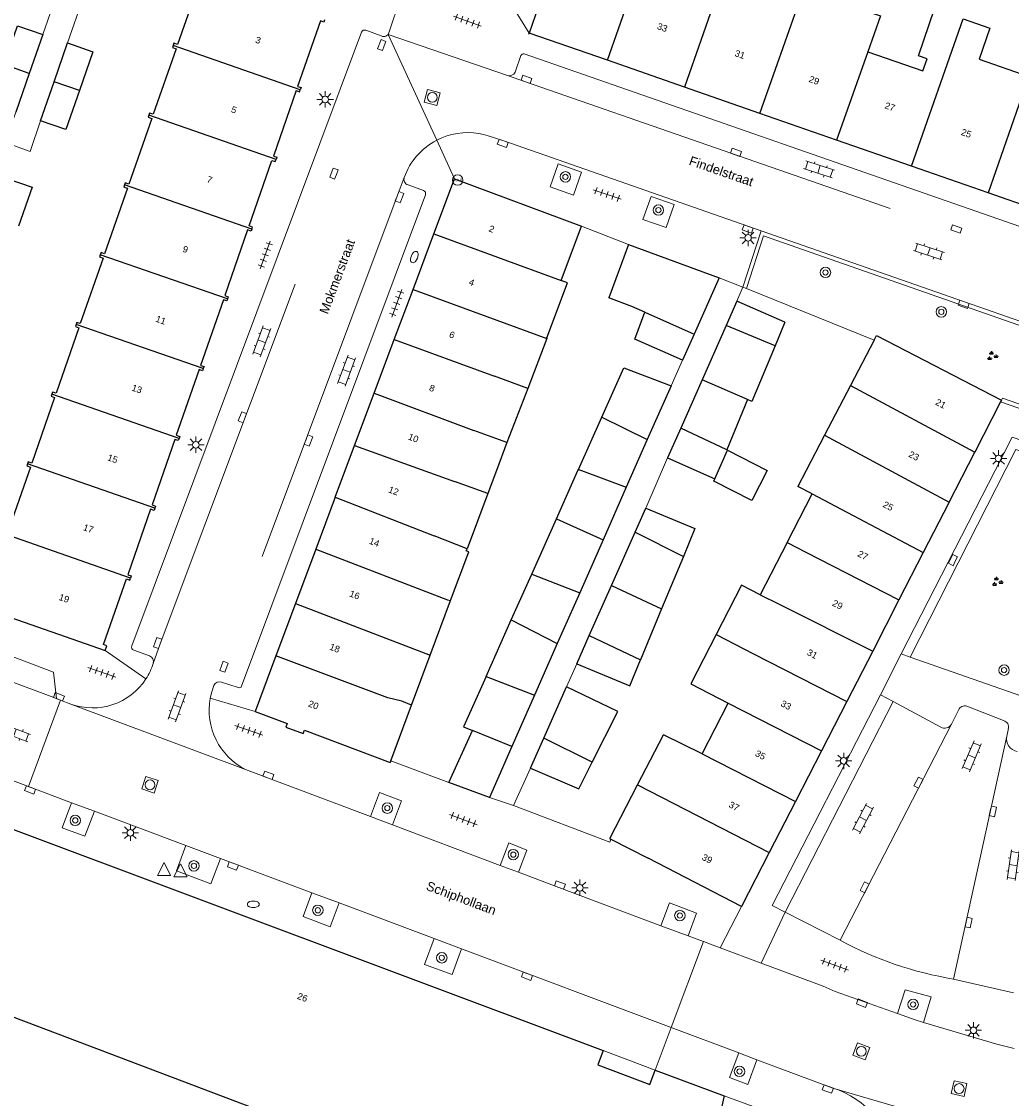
# Model space of a CAD drawing. Extents: x 131101 to 132041, y 397511 to 398853.
# Tile 40 of 80: x 131609 to 131685, y 397952 to 398034. Entities that reach past the tile are written whole.
import ezdxf
from ezdxf.enums import TextEntityAlignment as Align

# ---------------------------------------------------------------- set-up
doc = ezdxf.new("R2010")
doc.units = 0
doc.linetypes.add('DGN Style 1', pattern=[30.960434, 0.051515, -30.90892])
doc.linetypes.add('DGN Style 2', pattern=[51.514866, 30.90892, -20.605946])
doc.layers.add('_vervallen situatie', color=250, linetype='Continuous', lineweight=9, plot=False)
for name, color, linetype, lineweight in [('gg-afsc-erfafscheiding', 250, 'Continuous', 9), ('gg-afsc-muur', 250, 'Continuous', 9), ('gg-bbg-bijgebouw', 10, 'Continuous', 25), ('gg-bbg-gedigitaliseerde bebouwing', 10, 'Continuous', 25), ('gg-bbg-gedigitaliseerde bijgebouw', 10, 'Continuous', 25), ('gg-bbg-hoofdgebouw', 10, 'Continuous', 25), ('gg-bbg-luifel en loopbrug', 10, 'DGN Style 2', 25), ('gg-bbg-tussenscheiding', 10, 'Continuous', 25), ('gg-knt-verharding', 250, 'Continuous', 9), ('gg-knt-verharding nz', 250, 'DGN Style 2', 9), ('gt-grn-groengrens', 250, 'Continuous', 9), ('gt-grn-vlakafsluiter', 250, 'DGN Style 1', 9), ('gt-grn-weggrens', 250, 'Continuous', 9), ('gt-symb-boom', 250, 'Continuous', 9), ('gt-symb-brandkraan', 250, 'Continuous', 9), ('gt-symb-groenvak', 250, 'Continuous', 9), ('gt-symb-hoogtemerk', 250, 'Continuous', 9), ('gt-symb-klinker verharding', 250, 'Continuous', 9), ('gt-symb-kolk', 250, 'Continuous', 9), ('gt-symb-lichtmast', 250, 'Continuous', 9), ('gt-symb-rioolschacht', 250, 'Continuous', 9), ('gt-symb-tegel verharding', 250, 'Continuous', 9), ('gt-symb-waterafsluiter', 250, 'Continuous', 9), ('X-AL-huisnummers', 2, 'Continuous', 25), ('X-AL-straatnaam', 3, 'Continuous', 35)]:
    doc.layers.add(name, color=color, linetype=linetype, lineweight=lineweight)
doc.styles.add('CS Annotative', font='arial.ttf')
doc.styles.add('Style-Calibri', font='calibri.ttf')

# ---------------------------------------------------------------- blocks, each defined once
blk = doc.blocks.new('gt0-LMAST')
at = {"layer": 'gt-symb-lichtmast'}
for p, q in [((-0.182, 0.173), (-0.447, 0.438)), ((-0.005, 0.246), (-0.005, 0.621)), ((0.172, 0.173), (0.437, 0.438)), ((-0.255, -0.004), (-0.63, -0.004)), ((-0.182, -0.181), (-0.447, -0.446)), ((-0.005, -0.254), (-0.005, -0.629)), ((0.437, -0.446), (0.172, -0.181)), ((0.245, -0.004), (0.62, -0.004))]:
    blk.add_line(p, q, dxfattribs=at)
blk.add_circle((-0.005, -0.004), 0.25, dxfattribs=at)
blk = doc.blocks.new('gt0-BOOM')
at = {"layer": 'gt-symb-boom'}
for radius in [0.4, 0.2]:
    blk.add_circle((0, 0), radius, dxfattribs=at)
blk = doc.blocks.new('gt0-GRVAK')
at = {"layer": 'gt-symb-groenvak'}
for p, q in [((-0.11, 0.189), (-0.228, 0.24)), ((-0.182, 0.153), (0.088, 0.153)), ((-0.091, 0.211), (-0.156, 0.322)), ((-0.047, 0.214), (-0.047, 0.393)), ((-0.004, 0.211), (0.061, 0.322)), ((0.015, 0.189), (0.133, 0.24)), ((0.262, -0.052), (0.197, 0.059)), ((0.305, -0.049), (0.305, 0.13)), ((0.349, -0.052), (0.414, 0.059)), ((-0.245, -0.228), (-0.363, -0.177)), ((-0.318, -0.264), (-0.047, -0.264)), ((-0.226, -0.206), (-0.291, -0.095)), ((-0.183, -0.203), (-0.183, -0.024)), ((-0.139, -0.206), (-0.074, -0.095)), ((-0.12, -0.228), (-0.002, -0.177)), ((0.243, -0.074), (0.125, -0.023)), ((0.17, -0.11), (0.441, -0.11)), ((0.368, -0.074), (0.486, -0.023))]:
    blk.add_line(p, q, dxfattribs=at)
blk = doc.blocks.new('gt0-KOLK')
at = {"layer": 'gt-symb-kolk', "flags": 128}
blk.add_lwpolyline([(0, 0), (0.375, 0), (0.375, 0.4), (-0.375, 0.4), (-0.375, 0), (0, 0)], dxfattribs=at)
blk = doc.blocks.new('gt0-KL1')
at = {"layer": 'gt-symb-klinker verharding'}
for p, q in [((-1.15, 0.3), (1.15, 0.3)), ((-1, -0.3), (-1, 0.3)), ((-0.5, 0.3), (-0.5, 0.45)), ((0, -0.3), (0, 0.3)), ((0.5, 0.3), (0.5, 0.45)), ((1, -0.3), (1, 0.3)), ((-1.15, -0.3), (1.15, -0.3)), ((-0.5, -0.45), (-0.5, -0.3)), ((0.5, -0.45), (0.5, -0.3))]:
    blk.add_line(p, q, dxfattribs=at)
blk = doc.blocks.new('gt0-TEG1')
at = {"layer": 'gt-symb-tegel verharding'}
for p, q in [((-1.125, 0), (1.125, 0)), ((-0.9, -0.25), (-0.9, 0.25)), ((-0.45, -0.25), (-0.45, 0.25)), ((0, -0.25), (0, 0.25)), ((0.45, -0.25), (0.45, 0.25)), ((0.9, -0.25), (0.9, 0.25))]:
    blk.add_line(p, q, dxfattribs=at)
blk = doc.blocks.new('gt0-RS')
at = {"layer": 'gt-symb-rioolschacht', "flags": 128}
blk.add_lwpolyline([(-0.5, -0.5), (0.5, -0.5), (0.5, 0.5), (-0.5, 0.5), (-0.5, -0.5)], close=True, dxfattribs=at)
at = {"layer": 'gt-symb-rioolschacht'}
blk.add_circle((0, 0), 0.375, dxfattribs=at)
blk = doc.blocks.new('gt0-WAFSL')
at = {"layer": 'gt-symb-waterafsluiter'}
for p, q in [((-0.5, -0.333), (0, 0.667)), ((0, 0.667), (0.5, -0.333)), ((0.5, -0.333), (-0.5, -0.333))]:
    blk.add_line(p, q, dxfattribs=at)
blk = doc.blocks.new('gt0-HMERK')
at = {"layer": 'gt-symb-hoogtemerk'}
blk.add_circle((0, 0), 0.4, dxfattribs=at)
at = {"layer": 'gt-symb-hoogtemerk', "style": 'Style-Calibri'}
blk.add_text('N.A.P', height=0.2, dxfattribs=at).set_placement((0, 0), align=Align.MIDDLE_CENTER)
blk = doc.blocks.new('gt0-BR')
at = {"layer": 'gt-symb-brandkraan', "extrusion": (0, 0, -1)}
for centre, radius, start, end in [((0.244, 0), 0.206, 287.56693, 72.43306), ((-0.599, -2.664), 3, 72.43306, 73.10795), ((0, -0.691), 0.938, 73.10795, 106.89201), ((0.599, -2.664), 3, 106.89201, 107.56691), ((-0.244, 0), 0.206, 107.56691, 252.43305), ((-0.599, 2.664), 3, 286.89203, 287.56693), ((0.599, 2.664), 3, 252.43305, 253.10794)]:
    blk.add_arc(centre, radius, start, end, dxfattribs=at)
at = {"layer": 'gt-symb-brandkraan'}
blk.add_arc((0, 0.691), 0.938, 253.10797, 286.89206, dxfattribs=at)
blk = doc.blocks.new('_vervallen situatie')
at = {"layer": 'gt-symb-brandkraan', "rotation": 67.53882429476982}
blk.add_blockref('gt0-BR', (131639.175, 398016.292), dxfattribs=at)
at = {"layer": 'gt-symb-brandkraan'}
blk.add_blockref('gt0-BR', (131626.875, 397966.893), dxfattribs=at)

msp = doc.modelspace()

# ---------------------------------------------------------------- linework, layer by layer
at = {"layer": 'gg-afsc-erfafscheiding'}
for p, q in [((131610.818, 398033.272), (131612.452, 398037.992)), ((131614.344, 398037.337), (131612.709, 398032.633)), ((131650.784, 397983.484), (131651.565, 397985.249))]:
    msp.add_line(p, q, dxfattribs=at)
at = {"layer": 'gg-afsc-erfafscheiding', "flags": 128}
msp.add_lwpolyline([(131608.756, 398027.345), (131607.955, 398025.034), (131609.854, 398024.335), (131610.648, 398026.698)], dxfattribs=at)
at = {"layer": 'gg-afsc-muur'}
for p, q in [((131651.92, 398018.65), (131655.515, 398017.244)), ((131663.777, 398012.918), (131664.241, 398014.001)), ((131664.241, 398014.001), (131664.52, 398013.889)), ((131664.52, 398013.889), (131674.268, 398009.96)), ((131658.757, 398006.45), (131659.627, 398008.411)), ((131658.5, 398000.967), (131656.825, 397997.132)), ((131641.812, 397976.183), (131637.374, 397977.843)), ((131648.041, 397977.289), (131646.732, 397974.421))]:
    msp.add_line(p, q, dxfattribs=at)
at = {"layer": 'gg-afsc-muur', "flags": 128}
msp.add_lwpolyline([(131646.732, 397974.421), (131654.085, 397971.638), (131654.175, 397971.869)], dxfattribs=at)
at = {"layer": 'gg-bbg-bijgebouw'}
for p, q in [((131610.818, 398033.272), (131609.787, 398030.309)), ((131611.679, 398029.666), (131612.709, 398032.633)), ((131609.787, 398030.309), (131608.756, 398027.345)), ((131610.648, 398026.698), (131611.679, 398029.666)), ((131655.515, 398017.244), (131662.419, 398014.695)), ((131662.419, 398014.695), (131660.512, 398010.404)), ((131663.777, 398012.918), (131662.963, 398011.076)), ((131667.445, 398011.318), (131663.777, 398012.918)), ((131660.512, 398010.404), (131659.627, 398008.411)), ((131662.963, 398011.076), (131661.126, 398006.914)), ((131661.126, 398006.914), (131659.495, 398003.22)), ((131659.495, 398003.22), (131658.5, 398000.967)), ((131648.041, 397977.289), (131651.71, 397975.706)), ((131644.892, 397975.046), (131641.812, 397976.183))]:
    msp.add_line(p, q, dxfattribs=at)
at = {"layer": 'gg-bbg-bijgebouw', "flags": 128}
for points in [[(131607.86, 398030.979), (131608.891, 398033.942), (131610.818, 398033.272)], [(131612.709, 398032.633), (131614.636, 398031.964), (131613.604, 398028.996)], [(131613.604, 398028.996), (131612.572, 398026.029), (131610.648, 398026.698)], [(131608.065, 398022.29), (131609.999, 398021.618), (131608.967, 398018.653)]]:
    msp.add_lwpolyline(points, dxfattribs=at)
at = {"layer": 'gg-bbg-gedigitaliseerde bebouwing'}
for p, q in [((131650.373, 398014.504), (131651.92, 398018.65)), ((131649.269, 398010.074), (131647.839, 398006.264)), ((131649.285, 398010.118), (131649.269, 398010.074)), ((131674.268, 398009.96), (131672.445, 398006.491)), ((131672.445, 398006.491), (131670.475, 398002.708)), ((131647.839, 398006.264), (131646.226, 398002.126)), ((131670.475, 398002.708), (131669.064, 398000)), ((131646.226, 398002.126), (131645.428, 398000)), ((131645.428, 398000), (131644.769, 397998.243)), ((131669.064, 398000), (131668.43, 397998.78)), ((131644.769, 397998.243), (131643.188, 397994.031)), ((131667.617, 397994.515), (131669.519, 397998.221)), ((131669.519, 397998.221), (131668.43, 397998.78)), ((131667.617, 397994.515), (131665.564, 397990.514)), ((131641.933, 397990.074), (131643.323, 397993.783)), ((131640.374, 397985.915), (131641.933, 397990.074)), ((131638.942, 397982.094), (131640.374, 397985.915)), ((131637.374, 397977.843), (131638.942, 397982.094)), ((131661.133, 397978.37), (131663.123, 397982.241)), ((131656.204, 397976.009), (131658.179, 397979.829)), ((131661.133, 397978.37), (131658.179, 397979.829)), ((131654.086, 397971.915), (131656.204, 397976.009))]:
    msp.add_line(p, q, dxfattribs=at)
at = {"layer": 'gg-bbg-gedigitaliseerde bebouwing', "flags": 128}
for points in [[(131671.037, 398035.983), (131674.747, 398034.691), (131673.772, 398031.945)], [(131673.772, 398031.945), (131677.973, 398030.499), (131678.293, 398031.428), (131677.643, 398031.652), (131678.873, 398035.224)], [(131681.042, 398034.478), (131683.094, 398033.772), (131682.28, 398031.405)], [(131682.28, 398031.405), (131686.068, 398030.061), (131685.305, 398027.912)], [(131649.285, 398010.118), (131650.854, 398014.328), (131650.373, 398014.504)], [(131643.323, 397993.783), (131643.124, 397993.858), (131643.188, 397994.031)], [(131665.564, 397990.514), (131664.125, 397991.241), (131662.198, 397987.487)], [(131662.198, 397987.487), (131660.259, 397983.71), (131663.123, 397982.241)], [(131590.935, 397944.504), (131601.718, 397941.352), (131607.871, 397958.563), (131648.331, 397943.21), (131647.08, 397939.787), (131644.635, 397939.489), (131636.235, 397902.138), (131603.178, 397909.472)]]:
    msp.add_lwpolyline(points, dxfattribs=at)
at = {"layer": 'gg-bbg-gedigitaliseerde bijgebouw'}
for p, q in [((131655.515, 398017.244), (131654.011, 398013.172)), ((131667.445, 398011.318), (131666.7, 398009.525)), ((131658.757, 398006.45), (131656.949, 398002.363)), ((131664.6, 398005.411), (131663.013, 398001.588)), ((131651.697, 398000.089), (131653.476, 398004.074)), ((131656.949, 398002.363), (131655.345, 397998.73)), ((131663.073, 398001.56), (131663.013, 398001.588)), ((131658.5, 398000.967), (131662.108, 397999.374)), ((131650.015, 397996.32), (131651.657, 398000)), ((131651.657, 398000), (131651.697, 398000.089)), ((131655.345, 397998.73), (131653.568, 397994.703)), ((131656.012, 397995.295), (131656.825, 397997.132)), ((131648.131, 397992.099), (131650.015, 397996.32)), ((131654.213, 397991.232), (131656.012, 397995.295)), ((131653.568, 397994.703), (131651.788, 397990.67)), ((131659.704, 397993.447), (131658.039, 397989.438)), ((131646.566, 397988.592), (131648.131, 397992.099)), ((131651.788, 397990.67), (131650.079, 397986.798)), ((131652.52, 397987.408), (131654.213, 397991.232)), ((131658.039, 397989.438), (131656.428, 397985.556)), ((131644.64, 397984.276), (131646.566, 397988.592)), ((131651.565, 397985.249), (131652.52, 397987.408)), ((131650.079, 397986.798), (131648.339, 397982.855)), ((131649.048, 397979.565), (131650.784, 397983.484)), ((131648.339, 397982.855), (131646.604, 397978.925)), ((131641.812, 397976.183), (131643.599, 397980.167)), ((131648.041, 397977.289), (131649.048, 397979.565)), ((131646.604, 397978.925), (131644.892, 397975.046)), ((131651.71, 397975.706), (131652.738, 397977.731))]:
    msp.add_line(p, q, dxfattribs=at)
at = {"layer": 'gg-bbg-gedigitaliseerde bijgebouw', "flags": 128}
for points in [[(131656.753, 398012.088), (131655.772, 398012.528), (131654.011, 398013.172)], [(131659.627, 398008.411), (131655.992, 398010.026), (131656.753, 398012.088)], [(131666.7, 398009.525), (131664.933, 398005.273), (131664.6, 398005.411)], [(131653.476, 398004.074), (131655.159, 398007.843), (131658.757, 398006.45)], [(131656.825, 397997.132), (131660.586, 397995.57), (131659.704, 397993.447)], [(131651.565, 397985.249), (131655.604, 397983.571), (131656.428, 397985.556)], [(131644.64, 397984.276), (131642.93, 397980.444), (131643.599, 397980.167)], [(131652.738, 397977.731), (131654.703, 397981.6), (131650.784, 397983.484)]]:
    msp.add_lwpolyline(points, dxfattribs=at)
at = {"layer": 'gg-bbg-hoofdgebouw'}
for p, q in [((131653.901, 398031.307), (131647.92, 398033.39)), ((131659.79, 398029.257), (131653.901, 398031.307)), ((131665.541, 398027.254), (131659.79, 398029.257)), ((131671.385, 398025.219), (131665.541, 398027.254)), ((131677.119, 398023.222), (131671.385, 398025.219)), ((131628.672, 398023.904), (131628.615, 398023.74)), ((131682.97, 398021.185), (131677.119, 398023.222)), ((131640.657, 398018.059), (131642.23, 398022.26)), ((131642.23, 398022.26), (131651.92, 398018.65)), ((131688.677, 398019.198), (131682.97, 398021.185)), ((131639.073, 398013.827), (131640.657, 398018.059)), ((131637.636, 398009.987), (131639.073, 398013.827)), ((131636.104, 398005.896), (131637.636, 398009.987)), ((131674.268, 398009.96), (131674.448, 398010.316)), ((131674.448, 398010.316), (131683.97, 398005.36)), ((131634.608, 398001.9), (131636.104, 398005.896)), ((131683.911, 398005.246), (131681.943, 398001.411)), ((131683.97, 398005.36), (131683.911, 398005.246)), ((131633.133, 397997.959), (131634.608, 398001.9)), ((131679.98, 397997.585), (131681.943, 398001.411)), ((131633.133, 397997.959), (131631.648, 397993.991)), ((131679.98, 397997.585), (131678.012, 397993.752)), ((131631.648, 397993.991), (131630.102, 397989.862)), ((131678.012, 397993.752), (131676.155, 397990.132)), ((131630.102, 397989.862), (131628.603, 397985.855)), ((131676.155, 397990.132), (131674.147, 397986.219)), ((131605.873, 397989.646), (131615.584, 397986.256)), ((131628.603, 397985.855), (131627.01, 397981.6)), ((131674.147, 397986.219), (131672.165, 397982.358)), ((131672.165, 397982.358), (131670.234, 397978.594)), ((131670.234, 397978.594), (131668.257, 397974.743)), ((131637.374, 397977.843), (131637.318, 397977.709)), ((131601.44, 397975.26), (131653.57, 397955.74)), ((131668.257, 397974.743), (131666.256, 397970.843)), ((131654.086, 397971.915), (131654.175, 397971.869)), ((131654.175, 397971.869), (131657.015, 397970.4)), ((131664.14, 397966.72), (131657.015, 397970.4)), ((131666.256, 397970.843), (131664.14, 397966.72)), ((131657.56, 397954.24), (131662.81, 397952.28))]:
    msp.add_line(p, q, dxfattribs=at)
at = {"layer": 'gg-bbg-hoofdgebouw', "flags": 128}
for points in [[(131651.179, 398042.706), (131649.442, 398037.741), (131649.291, 398037.794), (131648.928, 398036.756), (131649.079, 398036.703), (131647.92, 398033.39)], [(131622.615, 398037.781), (131622.56, 398037.622), (131622.841, 398037.524), (131621.094, 398032.509), (131620.815, 398032.607), (131620.759, 398032.445)], [(131632.316, 398034.387), (131632.259, 398034.224), (131631.995, 398034.317), (131630.257, 398029.317), (131630.521, 398029.225), (131630.467, 398029.067)], [(131620.759, 398032.445), (131620.703, 398032.284), (131620.982, 398032.186), (131619.242, 398027.19), (131618.965, 398027.286), (131618.91, 398027.128)], [(131630.147, 398029.001), (131628.408, 398023.996), (131628.672, 398023.904)], [(131630.147, 398029.001), (131630.412, 398028.909), (131630.467, 398029.067)], [(131618.91, 398027.128), (131618.854, 398026.969), (131619.132, 398026.873), (131617.387, 398021.861), (131617.111, 398021.957), (131617.055, 398021.797)], [(131626.767, 398018.425), (131626.822, 398018.583), (131626.558, 398018.675), (131628.294, 398023.669), (131628.558, 398023.576), (131628.615, 398023.74)], [(131617.055, 398021.797), (131617, 398021.637), (131617.275, 398021.541), (131615.531, 398016.531), (131615.257, 398016.627), (131615.202, 398016.469)], [(131626.767, 398018.425), (131626.712, 398018.267), (131626.447, 398018.359), (131624.709, 398013.353), (131624.972, 398013.261), (131624.916, 398013.101)], [(131615.202, 398016.469), (131615.148, 398016.312), (131615.421, 398016.217), (131613.678, 398011.211), (131613.407, 398011.306), (131613.352, 398011.15)], [(131624.916, 398013.101), (131624.861, 398012.941), (131624.598, 398013.033), (131622.857, 398008.024), (131623.119, 398007.932), (131623.064, 398007.774)], [(131613.352, 398011.15), (131613.298, 398010.994), (131613.57, 398010.899), (131611.827, 398005.894), (131611.557, 398005.988), (131611.501, 398005.827)], [(131623.064, 398007.774), (131623.01, 398007.616), (131622.747, 398007.708), (131621.004, 398002.692), (131621.266, 398002.601), (131621.21, 398002.44)], [(131611.501, 398005.827), (131611.445, 398005.667), (131611.715, 398005.573), (131609.972, 398000.569), (131609.705, 398000.662), (131609.65, 398000.506)], [(131621.21, 398002.44), (131621.154, 398002.279), (131620.892, 398002.37), (131619.155, 397997.373), (131619.417, 397997.282), (131619.361, 397997.121)], [(131609.65, 398000.506), (131609.596, 398000.35), (131609.864, 398000.256), (131608.119, 397995.247), (131607.853, 397995.339), (131607.798, 397995.181)], [(131619.361, 397997.121), (131619.305, 397996.96), (131619.043, 397997.051), (131617.303, 397992.044), (131617.564, 397991.952), (131617.508, 397991.791)], [(131615.584, 397986.256), (131615.711, 397986.62), (131615.45, 397986.713), (131617.191, 397991.722), (131617.452, 397991.63), (131617.508, 397991.791)], [(131627.01, 397981.6), (131629.46, 397980.68), (131629.35, 397980.42), (131630.68, 397979.92), (131630.78, 397980.19), (131637.318, 397977.709)], [(131653.57, 397955.74), (131653.16, 397954.64), (131657.15, 397953.14), (131657.56, 397954.24)], [(131662.81, 397952.28), (131660.88, 397943.83), (131663.561, 397943.231)]]:
    msp.add_lwpolyline(points, dxfattribs=at)
at = {"layer": 'gg-bbg-luifel en loopbrug'}
msp.add_line((131662.108, 397999.374), (131663.073, 398001.56), dxfattribs=at)
at = {"layer": 'gg-bbg-luifel en loopbrug', "flags": 128}
msp.add_lwpolyline([(131663.073, 398001.56), (131666.096, 398000.008), (131664.915, 397997.707), (131662.016, 397999.195), (131662.108, 397999.374)], dxfattribs=at)
at = {"layer": 'gg-bbg-tussenscheiding'}
for p, q in [((131653.901, 398031.307), (131657.808, 398042.509)), ((131665.541, 398027.254), (131669.5, 398038.444)), ((131662.127, 398035.972), (131659.79, 398029.257)), ((131677.119, 398023.222), (131681.042, 398034.478)), ((131630.467, 398029.067), (131620.759, 398032.445)), ((131673.772, 398031.945), (131671.385, 398025.219)), ((131609.787, 398030.309), (131607.86, 398030.979)), ((131613.604, 398028.996), (131611.679, 398029.666)), ((131685.305, 398027.912), (131682.97, 398021.185)), ((131628.615, 398023.74), (131618.91, 398027.128)), ((131626.767, 398018.425), (131617.055, 398021.797)), ((131640.657, 398018.059), (131650.373, 398014.504)), ((131624.916, 398013.101), (131615.202, 398016.469)), ((131639.073, 398013.827), (131649.269, 398010.074)), ((131656.753, 398012.088), (131660.512, 398010.404)), ((131623.064, 398007.774), (131613.352, 398011.15)), ((131666.7, 398009.525), (131662.963, 398011.076)), ((131637.636, 398009.987), (131645.279, 398007.199)), ((131647.839, 398006.264), (131645.279, 398007.199)), ((131664.6, 398005.411), (131661.126, 398006.914)), ((131672.445, 398006.491), (131681.943, 398001.411)), ((131621.21, 398002.44), (131611.501, 398005.827)), ((131636.104, 398005.896), (131643.716, 398003.061)), ((131653.476, 398004.074), (131656.949, 398002.363)), ((131646.226, 398002.126), (131643.716, 398003.061)), ((131663.013, 398001.588), (131659.495, 398003.22)), ((131670.475, 398002.708), (131679.98, 397997.585)), ((131634.608, 398001.9), (131642.24, 397999.153)), ((131619.361, 397997.121), (131609.65, 398000.506)), ((131651.697, 398000.089), (131651.935, 398000)), ((131651.935, 398000), (131655.345, 397998.73)), ((131644.769, 397998.243), (131642.24, 397999.153)), ((131669.519, 397998.221), (131678.012, 397993.752)), ((131633.133, 397997.959), (131640.676, 397995.012)), ((131650.015, 397996.32), (131653.568, 397994.703)), ((131617.508, 397991.791), (131607.798, 397995.181)), ((131643.188, 397994.031), (131640.676, 397995.012)), ((131656.012, 397995.295), (131659.704, 397993.447)), ((131667.617, 397994.515), (131669.054, 397993.777)), ((131669.054, 397993.777), (131676.155, 397990.132)), ((131648.131, 397992.099), (131651.788, 397990.67)), ((131654.213, 397991.232), (131658.039, 397989.438)), ((131630.102, 397989.862), (131640.374, 397985.915)), ((131665.564, 397990.514), (131667.005, 397989.793)), ((131667.005, 397989.793), (131674.147, 397986.219)), ((131646.566, 397988.592), (131650.079, 397986.798)), ((131652.52, 397987.408), (131656.428, 397985.556)), ((131662.198, 397987.487), (131665.063, 397986.016)), ((131665.063, 397986.016), (131672.165, 397982.358)), ((131644.64, 397984.276), (131648.339, 397982.855)), ((131663.123, 397982.241), (131670.234, 397978.594)), ((131646.604, 397978.925), (131643.599, 397980.167)), ((131652.738, 397977.731), (131649.048, 397979.565)), ((131661.133, 397978.37), (131668.257, 397974.743)), ((131656.204, 397976.009), (131666.256, 397970.843))]:
    msp.add_line(p, q, dxfattribs=at)
at = {"layer": 'gg-bbg-tussenscheiding', "flags": 128}
for points in [[(131631.648, 397993.991), (131641.7, 397990.121), (131641.933, 397990.074)], [(131638.942, 397982.094), (131638.218, 397982.393), (131637.157, 397982.658), (131628.603, 397985.855)]]:
    msp.add_lwpolyline(points, dxfattribs=at)
at = {"layer": 'gg-knt-verharding'}
for p, q in [((131637.229, 398033.398), (131639.115, 398039.053)), ((131617.617, 397986.62), (131635.134, 398033.455)), ((131635.459, 398033.597), (131636.649, 398033.166)), ((131646.281, 398030.138), (131637.182, 398033.267)), ((131647.547, 398031.795), (131690.973, 398016.682)), ((131646.859, 398030.407), (131647.301, 398031.672)), ((131638.686, 398021.802), (131639.864, 398021.359)), ((131640.016, 398021.051), (131625.988, 397983.54)), ((131664.241, 398014.001), (131665.63, 398018.302)), ((131683.911, 398005.246), (131688.693, 398003.585)), ((131611.639, 397984.615), (131561.143, 398003.556)), ((131676.324, 397986.006), (131683.5, 398000)), ((131618.956, 397985.85), (131617.758, 397986.296)), ((131677.014, 397985.764), (131676.324, 397986.006)), ((131689.849, 397981.259), (131677.014, 397985.764)), ((131611.849, 397982.593), (131611.639, 397984.615)), ((131625.722, 397983.437), (131624.463, 397983.842)), ((131609.726, 397975.876), (131612.174, 397982.471)), ((131612.174, 397982.471), (131611.849, 397982.593)), ((131612.961, 397982.176), (131612.174, 397982.471)), ((131674.743, 397982.89), (131675.71, 397982.361)), ((131667.467, 397966.288), (131675.71, 397982.361)), ((131675.71, 397982.361), (131679.337, 397980.422)), ((131680.158, 397980.631), (131680.691, 397981.71)), ((131681.337, 397982.003), (131684.142, 397980.914)), ((131684.499, 397980.3), (131684.373, 397979.723)), ((131609.726, 397975.876), (131605.761, 397977.363)), ((131626.293, 397977.175), (131635.822, 397973.589)), ((131613.016, 397974.642), (131609.726, 397975.876)), ((131614.748, 397973.993), (131613.016, 397974.642)), ((131621.734, 397971.373), (131614.748, 397973.993)), ((131635.822, 397973.589), (131637.495, 397972.959)), ((131637.495, 397972.959), (131645.722, 397969.863)), ((131624.371, 397970.385), (131621.734, 397971.373)), ((131631.347, 397967.769), (131624.371, 397970.385)), ((131645.722, 397969.863), (131647.119, 397969.337)), ((131647.119, 397969.337), (131650.205, 397968.176)), ((131633.42, 397966.992), (131631.347, 397967.769)), ((131657.987, 397965.259), (131650.205, 397968.176)), ((131640.681, 397964.269), (131633.42, 397966.992)), ((131667.467, 397966.288), (131671.672, 397964.142)), ((131660.063, 397964.481), (131657.987, 397965.259)), ((131661.235, 397964.042), (131660.063, 397964.481)), ((131642.78, 397963.482), (131640.681, 397964.269)), ((131662.519, 397963.56), (131661.235, 397964.042)), ((131665.64, 397962.39), (131662.519, 397963.56)), ((131658.776, 397957.484), (131642.78, 397963.482)), ((131665.64, 397962.39), (131670.37, 397960.64)), ((131684.903, 397960.144), (131680.315, 397961.184)), ((131663.929, 397955.552), (131658.776, 397957.484)), ((131653.57, 397955.74), (131657.56, 397954.24)), ((131665.317, 397955.032), (131663.929, 397955.552)), ((131671.111, 397952.859), (131665.317, 397955.032)), ((131669.75, 397949.74), (131662.81, 397952.28))]:
    msp.add_line(p, q, dxfattribs=at)
at = {"layer": 'gg-knt-verharding', "flags": 128}
for points in [[(131665.63, 398018.302), (131645.986, 398025.152), (131644.799, 398025.549), (131644.454, 398025.645), (131644.102, 398025.717)], [(131649.546, 398021.642), (131651.31, 398021.026), (131651.927, 398022.783), (131650.15, 398023.402), (131649.546, 398021.642)], [(131657.249, 398020.918), (131658.992, 398020.313), (131658.391, 398018.553), (131656.612, 398019.161), (131657.249, 398020.918)], [(131690.767, 398009.525), (131681.156, 398012.866), (131665.63, 398018.302)], [(131683.5, 398000), (131684.802, 398002.538), (131687.887, 398001.484)], [(131623.872, 397983.596), (131623.706, 397983.114), (131623.59, 397982.623)], [(131674.743, 397982.89), (131666.477, 397966.801), (131667.467, 397966.288)], [(131637.495, 397972.959), (131638.183, 397974.788), (131636.513, 397975.426), (131635.822, 397973.589)], [(131613.016, 397974.642), (131612.295, 397972.719), (131614.031, 397972.08), (131614.748, 397973.993)], [(131624.371, 397970.385), (131623.65, 397968.462), (131621.009, 397969.44), (131621.734, 397971.373)], [(131647.119, 397969.337), (131647.757, 397971.034), (131646.37, 397971.584), (131645.722, 397969.863)], [(131633.42, 397966.992), (131632.738, 397965.174), (131630.673, 397965.971), (131631.347, 397967.769)], [(131660.063, 397964.481), (131660.711, 397966.21), (131658.641, 397967.005), (131657.987, 397965.259)], [(131642.78, 397963.482), (131642.053, 397961.543), (131639.945, 397962.306), (131640.681, 397964.269)], [(131670.37, 397960.64), (131671.28, 397960.24), (131676.039, 397958.553)], [(131676.039, 397958.553), (131676.635, 397960.371), (131678.613, 397959.831), (131678.033, 397957.882)], [(131676.039, 397958.553), (131677.4, 397958.07), (131678.033, 397957.882)], [(131678.033, 397957.882), (131683.62, 397956.22), (131684.938, 397955.876)], [(131665.317, 397955.032), (131664.61, 397953.147), (131663.226, 397953.678), (131663.929, 397955.552)]]:
    msp.add_lwpolyline(points, dxfattribs=at)
at = {"layer": 'gg-knt-verharding', "extrusion": (0, 0, -1)}
for centre, radius, start, end in [((-131635.357, 398033.389), 0.232, 16.62804, 116.16871), ((-131639.798, 398021.135), 0.234, 106.46819, 200.99853), ((-131617.822, 397986.517), 0.23, 286.26217, 26.7019), ((-131614.629, 397986.722), 4.831, 197.5402, 212.9842), ((-131614.617, 397986.728), 4.844, 212.96841, 289.99349), ((-131625.804, 397983.621), 0.201, 203.65273, 294.01267), ((-131681.161, 397981.533), 0.502, 20.63969, 110.56599), ((-131684.021, 397980.433), 0.496, 104.12317, 195.52655), ((-131684.785, 397988.35), 27.531, 279.34319, 298.44304)]:
    msp.add_arc(centre, radius, start, end, dxfattribs=at)
at = {"layer": 'gg-knt-verharding'}
for centre, radius, start, end in [((131636.829, 398033.556), 0.43, 245.16599, 338.43683), ((131647.497, 398031.587), 0.214, 76.53823, 156.59187), ((131646.42, 398030.594), 0.477, 253.0322, 336.88214), ((131643.25, 398020.64), 5.148, 117.44549, 160.33158), ((131643.249, 398020.639), 5.15, 80.47027, 117.43301), ((131638.82, 398022.225), 0.443, 160.46246, 252.42657), ((131618.799, 397985.416), 0.462, 341.02014, 70.05118), ((131624.302, 397983.395), 0.475, 70.23315, 154.96527), ((131628.581, 397981.704), 5.074, 169.57153, 243.20466), ((131679.645, 397980.929), 0.593, 238.71951, 329.84506), ((131685.342, 397979.529), 0.989, 168.6973, 260.60631), ((131668.951, 397946.046), 7.147, 10.31351, 72.40492)]:
    msp.add_arc(centre, radius, start, end, dxfattribs=at)
at = {"layer": 'gg-knt-verharding nz'}
for p, q in [((131637.182, 398033.267), (131637.229, 398033.398)), ((131607.715, 397984.143), (131611.849, 397982.593)), ((131680.158, 397980.631), (131671.672, 397964.142)), ((131684.373, 397979.723), (131680.315, 397961.184))]:
    msp.add_line(p, q, dxfattribs=at)
at = {"layer": 'gg-knt-verharding nz', "flags": 128}
for points in [[(131619.235, 397985.266), (131619.777, 397986.764), (131633.22, 398022.596), (131636.873, 398032.403), (131637.182, 398033.267)], [(131646.281, 398030.138), (131647.664, 398029.67), (131680.464, 398018.248), (131690.934, 398014.588)], [(131638.402, 398022.373), (131637.851, 398020.935), (131624.452, 397985.096), (131623.872, 397983.596)]]:
    msp.add_lwpolyline(points, dxfattribs=at)
at = {"layer": 'gt-grn-groengrens', "flags": 128}
for points in [[(131664.52, 398013.889), (131665.821, 398017.917), (131690.377, 398009.32), (131688.508, 398003.967), (131684.05, 398005.515), (131683.97, 398005.36)], [(131677.014, 397985.764), (131685.082, 398001.601), (131693.711, 397998.576), (131689.849, 397981.259)]]:
    msp.add_lwpolyline(points, dxfattribs=at)
at = {"layer": 'gt-grn-vlakafsluiter'}
msp.add_line((131647.92, 398033.39), (131647.301, 398031.672), dxfattribs=at)
at = {"layer": 'gt-grn-weggrens'}
for p, q in [((131645.882, 398036.702), (131647.92, 398033.39)), ((131637.182, 398033.267), (131640.877, 398025.209)), ((131640.877, 398025.209), (131642.23, 398022.26)), ((131664.241, 398014.001), (131662.419, 398014.695)), ((131618.681, 397984.092), (131615.584, 397986.256)), ((131674.743, 397982.89), (131676.324, 397986.006)), ((131627.01, 397981.6), (131623.59, 397982.623)), ((131612.961, 397982.176), (131626.293, 397977.175)), ((131644.892, 397975.046), (131646.732, 397974.421)), ((131662.519, 397963.56), (131664.14, 397966.72)), ((131665.64, 397962.39), (131667.467, 397966.288)), ((131661.235, 397964.042), (131658.776, 397957.484)), ((131657.56, 397954.24), (131658.776, 397957.484)), ((131671.111, 397952.859), (131690.797, 397947.12))]:
    msp.add_line(p, q, dxfattribs=at)

# ---------------------------------------------------------------- block references
at = {"layer": '_vervallen situatie'}
msp.add_blockref('_vervallen situatie', (0, 0), dxfattribs=at)
at = {"layer": 'gt-symb-boom'}
for p in [(131650.696, 398022.409), (131657.794, 398019.876), (131670.542, 398015.119), (131679.385, 398012.109), (131684.172, 397984.765), (131637.105, 397974.231), (131613.292, 397973.296), (131646.72, 397970.683), (131622.348, 397969.826), (131631.805, 397966.437), (131659.435, 397966.032), (131641.262, 397962.81), (131677.234, 397959.25), (131663.987, 397954.136)]:
    msp.add_blockref('gt0-BOOM', p, dxfattribs=at)
at = {"layer": 'gt-symb-groenvak'}
for p in [(131683.256, 398008.724), (131683.636, 397991.496)]:
    msp.add_blockref('gt0-GRVAK', p, dxfattribs=at)
at = {"layer": 'gt-symb-hoogtemerk'}
msp.add_blockref('gt0-HMERK', (131642.474, 398022.169), dxfattribs=at)
at = {"layer": 'gt-symb-klinker verharding'}
for p, rotation in [((131670.055, 398022.983), 341.8731874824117), ((131678.436, 398016.714), 341.8731874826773), ((131627.528, 398009.858), 69.75249848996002), ((131633.995, 398007.614), 69.7524984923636), ((131621.061, 397982.01), 69.9336503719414), ((131608.689, 397979.982), 339.4439547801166), ((131681.704, 397978.189), 246.8690905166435), ((131673.408, 397973.429), 242.7431282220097), ((131684.874, 397969.879), 262.1858191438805)]:
    msp.add_blockref('gt0-KL1', p, dxfattribs=dict(at, rotation=rotation))
at = {"layer": 'gt-symb-kolk'}
for p, rotation in [((131636.873, 398032.403), 69.57138285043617), ((131647.664, 398029.67), 341.3294165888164), ((131645.986, 398025.152), 160.731585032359), ((131663.645, 398024.102), 340.7856881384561), ((131633.22, 398022.596), 69.44395478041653), ((131637.851, 398020.935), 249.028289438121), ((131664.682, 398018.622), 161.3294165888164), ((131680.464, 398018.248), 340.785688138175), ((131681.156, 398012.866), 160.8586262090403), ((131626.236, 398003.994), 69.44395478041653), ((131630.904, 398002.361), 249.5177031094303), ((131680.45, 397993.069), 62.87123394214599), ((131619.777, 397986.764), 70.11483488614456), ((131624.452, 397985.096), 249.5177031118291), ((131611.973, 397982.546), 339.4439547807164), ((131627.964, 397976.548), 339.4439547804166), ((131609.911, 397975.81), 159.1353388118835), ((131677.821, 397976.088), 62.79408316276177), ((131683.124, 397974.024), 257.6451730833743), ((131625.397, 397970.003), 159.2628518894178), ((131650.205, 397968.176), 339.3903070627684), ((131673.708, 397968.089), 62.79408316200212), ((131681.277, 397965.537), 257.701144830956), ((131647.837, 397961.592), 159.5177031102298), ((131673.391, 397959.533), 159.5177031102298), ((131670.795, 397952.977), 159.5713828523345)]:
    msp.add_blockref('gt0-KOLK', p, dxfattribs=dict(at, rotation=rotation))
at = {"layer": 'gt-symb-lichtmast'}
for p in [(131632.369, 398028.327), (131664.641, 398017.756), (131622.504, 398001.971), (131683.761, 398000.929), (131671.938, 397977.839), (131617.5, 397972.354), (131651.807, 397968.154), (131681.843, 397957.277)]:
    msp.add_blockref('gt0-LMAST', p, dxfattribs=at)
at = {"layer": 'gt-symb-rioolschacht'}
for p, rotation in [((131640.538, 398028.478), 75.57446821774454), ((131619, 397976.01), 341.6919318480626), ((131673.275, 397955.665), 339.5713828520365), ((131680.743, 397952.829), 346.9366626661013)]:
    msp.add_blockref('gt0-RS', p, dxfattribs=dict(at, rotation=rotation))
at = {"layer": 'gt-symb-tegel verharding'}
for p, rotation in [((131643.22, 398034.298), 340.4964267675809), ((131653.888, 398021.069), 341.1481642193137), ((131627.793, 398016.457), 70.11483488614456), ((131637.823, 398012.762), 70.11483488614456), ((131615.32, 397984.584), 160.8586262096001), ((131626.538, 397980.163), 160.8586262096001), ((131642.9, 397973.361), 339.4439547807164), ((131671.243, 397962.244), 339.8260550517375)]:
    msp.add_blockref('gt0-TEG1', p, dxfattribs=dict(at, rotation=rotation))
at = {"layer": 'gt-symb-waterafsluiter'}
for p in [(131620.07, 397969.427), (131621.32, 397969.314)]:
    msp.add_blockref('gt0-WAFSL', p, dxfattribs=at)

# ---------------------------------------------------------------- texts
at = {"layer": 'X-AL-huisnummers', "style": 'CS Annotative'}
for s, rotation, p in [('33', 340.8, (131658.013, 398033.581)), ('3', 340.9, (131627.166, 398032.607)), ('31', 340.8, (131663.934, 398031.52)), ('29', 340.8, (131669.597, 398029.548)), ('5', 340.9, (131625.32, 398027.295)), ('27', 340.8, (131675.382, 398027.533)), ('25', 340.8, (131681.212, 398025.503)), ('7', 340.9, (131623.466, 398021.962)), ('2', 339.5, (131644.982, 398018.203)), ('9', 340.9, (131621.618, 398016.647)), ('4', 339.5, (131643.455, 398014.124)), ('11', 340.9, (131619.742, 398011.247)), ('6', 339.5, (131641.958, 398010.122)), ('13', 340.9, (131617.916, 398005.99)), ('8', 339.4, (131640.432, 398006.049)), ('21', 332.8, (131679.227, 398004.878)), ('10', 339.5, (131639.01, 398002.249)), ('23', 332.9, (131677.183, 398000.896)), ('15', 340.9, (131616.066, 398000.668)), ('12', 339.5, (131637.501, 397998.216)), ('25', 332.8, (131675.218, 397997.067)), ('17', 340.9, (131614.213, 397995.337)), ('14', 339.5, (131636.032, 397994.293)), ('27', 332.9, (131673.287, 397993.304)), ('16', 339.5, (131634.529, 397990.277)), ('19', 340.9, (131612.361, 397990.008)), ('29', 332.8, (131671.356, 397989.541)), ('18', 339.5, (131633.007, 397986.211)), ('31', 332.8, (131669.426, 397985.781)), ('20', 339.5, (131631.384, 397981.874)), ('33', 332.9, (131667.421, 397981.874)), ('35', 332.8, (131665.468, 397978.067)), ('37', 332.9, (131663.46, 397974.155)), ('39', 332.8, (131661.403, 397970.147)), ('26', 339.4, (131630.546, 397959.556))]:
    msp.add_text(s, height=0.5, rotation=rotation, dxfattribs=at).set_placement(p, align=Align.CENTER)
at = {"layer": 'X-AL-straatnaam', "style": 'CS Annotative'}
for s, rotation, p in [('Findelstraat', 340.8, (131662.601, 398022.859)), ('Mokmerstraat', 69.4, (131633.268, 398014.806)), ('Schiphollaan', 339.5, (131642.721, 397967.283))]:
    msp.add_text(s, height=0.7, rotation=rotation, dxfattribs=at).set_placement(p, align=Align.MIDDLE)

doc.saveas('drawing.dxf')
